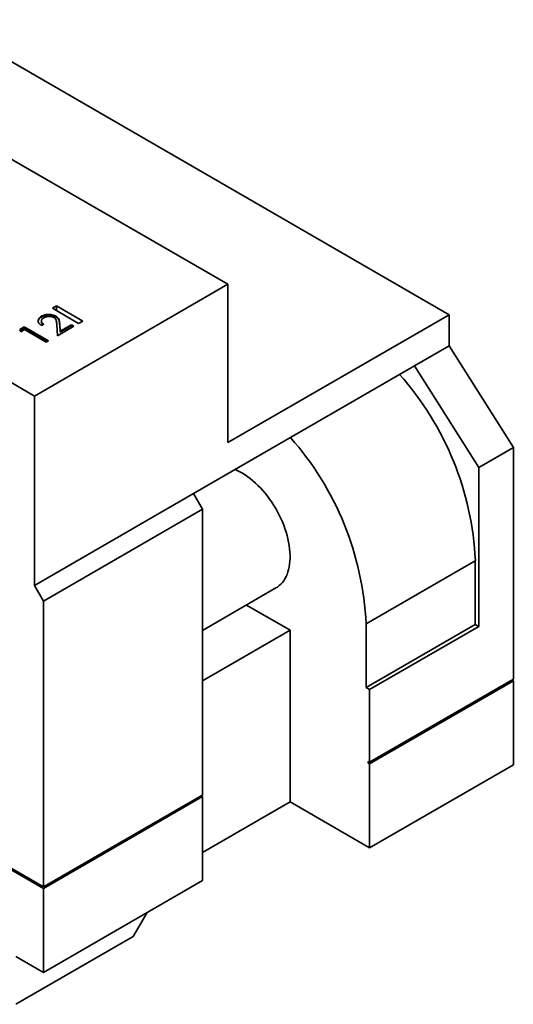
# Paper-space layout 'Blatt1' of a CAD drawing. Header units: millimetres. Extents: x 5 to 589, y 4 to 401.
# Tile 6 of 11: x 218 to 269, y 4 to 104. Entities that reach past the tile are written whole.
import ezdxf

# ---------------------------------------------------------------- set-up
doc = ezdxf.new("R2010")
doc.units = ezdxf.units.MM

psp = doc.layouts.new('Blatt1')

# ---------------------------------------------------------------- linework, layer by layer
at = {"color": 7, "linetype": 'Continuous', "lineweight": 35}
for p, q in [((239.72, 77.35), (24.76, 201.44)), ((47.39, 198.34), (262.35, 74.24)), ((219.93, 65.92), (4.97, 190.01)), ((220.84, 15.74), (5.88, 139.84)), ((5.88, 139.67), (220.84, 15.58)), ((6.17, 139.67), (220.84, 15.74)), ((219.93, 65.92), (239.72, 77.35)), ((239.72, 61.18), (239.72, 77.35)), ((222.19, 75.14), (221.76, 74.9)), ((221.76, 74.9), (224.45, 73.35)), ((224.88, 73.59), (222.19, 75.14)), ((222.19, 74.65), (222.19, 75.14)), ((220.64, 74), (220.64, 74.08)), ((220.64, 73.6), (220.64, 73.52)), ((222.13, 74), (222.13, 74.09)), ((224.45, 73.35), (224.88, 73.59)), ((262.35, 74.24), (239.72, 61.18)), ((262.35, 74.24), (262.35, 71.06)), ((218.43, 72.73), (218.88, 72.99)), ((218.53, 72.5), (218.43, 72.73)), ((218.46, 72.66), (218.88, 72.91)), ((218.91, 72.72), (218.53, 72.5)), ((218.88, 72.99), (221.36, 71.56)), ((218.88, 72.91), (218.88, 72.99)), ((218.88, 72.91), (221.29, 71.52)), ((221.14, 71.43), (218.91, 72.72)), ((220.88, 73.26), (220.66, 73.14)), ((222.28, 72.09), (222.21, 73.24)), ((223.96, 73.06), (222.28, 72.09)), ((222.51, 73.28), (222.55, 72.55)), ((222.51, 73.2), (222.51, 73.28)), ((222.51, 73.2), (222.55, 72.46)), ((222.55, 72.55), (223.71, 73.21)), ((222.55, 72.46), (223.71, 73.13)), ((222.55, 72.46), (222.55, 72.55)), ((223.71, 73.21), (223.96, 73.06)), ((223.71, 73.13), (223.71, 73.21)), ((223.71, 73.13), (223.89, 73.02)), ((221.36, 71.56), (221.14, 71.43)), ((262.35, 71.06), (258.82, 69.02)), ((262.35, 71.06), (268.93, 60.65)), ((258.82, 69.02), (236.19, 55.95)), ((265.39, 58.61), (258.82, 69.02)), ((219.93, 46.57), (219.93, 65.92)), ((265.39, 58.61), (268.93, 60.65)), ((268.93, 60.65), (268.93, 36.97)), ((265.39, 42.36), (265.39, 58.61)), ((219.93, 46.57), (236.19, 55.95)), ((237.11, 54.36), (236.19, 55.95)), ((220.84, 44.97), (237.11, 54.36)), ((237.11, 25.13), (237.11, 54.36)), ((265.04, 49.09), (253.87, 42.64)), ((265.04, 49.09), (265.04, 42.56)), ((220.84, 44.97), (219.93, 46.57)), ((237.11, 41.95), (244.64, 46.3)), ((220.84, 15.74), (220.84, 44.97)), ((241.63, 44.56), (246.09, 41.99)), ((253.87, 36.11), (253.87, 42.64)), ((265.04, 42.56), (253.87, 36.11)), ((254.22, 35.91), (265.39, 42.36)), ((265.04, 42.56), (265.39, 42.36)), ((246.09, 41.99), (237.11, 36.81)), ((246.09, 24.43), (246.09, 41.99)), ((254.08, 28.4), (268.65, 36.8)), ((268.93, 36.97), (254.22, 28.48)), ((254.22, 28.31), (268.93, 36.8)), ((268.65, 36.8), (268.65, 36.8)), ((268.79, 36.89), (268.93, 36.8)), ((268.93, 36.8), (268.93, 28.23)), ((253.87, 36.11), (254.22, 35.91)), ((254.22, 35.91), (254.22, 28.48)), ((254.08, 28.56), (254.22, 28.48)), ((254.08, 28.4), (254.08, 28.56)), ((254.22, 28.31), (254.08, 28.4)), ((254.22, 28.31), (254.22, 19.74)), ((268.93, 28.23), (254.22, 19.74)), ((237.11, 25.13), (220.84, 15.74)), ((220.84, 15.74), (236.97, 25.05)), ((237.11, 24.97), (220.84, 15.58)), ((236.97, 25.05), (237.11, 24.97)), ((236.97, 25.05), (236.97, 25.05)), ((237.11, 16.39), (237.11, 24.97)), ((246.09, 24.43), (237.11, 19.25)), ((254.22, 19.74), (246.09, 24.43)), ((237.11, 16.39), (220.84, 7)), ((220.84, 15.74), (220.84, 15.74)), ((220.84, 7), (220.84, 15.58)), ((230.04, 10.68), (231.45, 13.13)), ((230.04, 10.68), (218.02, 3.74)), ((220.84, 7), (218.02, 8.64))]:
    psp.add_line(p, q, dxfattribs=at)
at = {"color": 7, "linetype": 'Continuous', "lineweight": 35, "flags": 128}
psp.add_lwpolyline([(240.45, 58.42), (240.67, 58.32), (240.94, 58.19), (241.21, 58.04), (241.48, 57.87), (241.75, 57.68), (242.01, 57.48), (242.28, 57.26), (242.54, 57.03), (242.8, 56.79), (243.05, 56.53), (243.3, 56.26), (243.54, 55.98), (243.77, 55.68), (243.99, 55.38), (244.21, 55.07), (244.42, 54.75), (244.61, 54.42), (244.8, 54.09), (244.98, 53.75), (245.14, 53.41), (245.3, 53.06), (245.44, 52.71), (245.56, 52.37), (245.68, 52.02), (245.78, 51.67), (245.87, 51.32), (245.94, 50.98), (246, 50.64), (246.04, 50.31), (246.07, 49.98), (246.09, 49.66), (246.09, 49.35), (246.07, 49.04), (246.04, 48.75), (246, 48.47), (245.94, 48.2), (245.87, 47.94), (245.78, 47.69), (245.68, 47.46), (245.56, 47.25), (245.44, 47.04), (245.3, 46.86), (245.14, 46.69), (244.98, 46.54), (244.8, 46.4), (244.64, 46.3)], dxfattribs=at)
at = {"color": 7, "linetype": 'Continuous', "lineweight": 35}
for centre in [(234.15, 47.62), (222.97, 41.17)]:
    psp.add_arc(centre, 30.93, 2.7345, 41.5586, dxfattribs=at)
for points, knots in [([(220.66, 73.14), (220.6, 73.17), (220.49, 73.25), (220.38, 73.38), (220.31, 73.52), (220.3, 73.67), (220.35, 73.82), (220.46, 73.96), (220.58, 74.04), (220.64, 74.08)], [0, 0, 0, 0, 0.140102, 0.280113, 0.420101, 0.560142, 0.706756, 0.853337, 1, 1, 1, 1]), ([(220.31, 73.6), (220.33, 73.65), (220.35, 73.74), (220.46, 73.88), (220.58, 73.96), (220.64, 74)], [0, 0, 0, 0, 0.313985, 0.656896, 1, 1, 1, 1]), ([(220.64, 74.08), (220.7, 74.11), (220.81, 74.17), (221.02, 74.23), (221.25, 74.27), (221.48, 74.27), (221.72, 74.24), (221.94, 74.18), (222.06, 74.12), (222.13, 74.09)], [0, 0, 0, 0, 0.140087, 0.2800663, 0.4200416, 0.5600425, 0.7067106, 0.8533217, 1, 1, 1, 1]), ([(220.64, 74), (220.7, 74.03), (220.81, 74.09), (221.02, 74.15), (221.25, 74.18), (221.48, 74.18), (221.72, 74.16), (221.94, 74.1), (222.06, 74.04), (222.13, 74)], [0, 0, 0, 0, 0.140087, 0.2800663, 0.4200416, 0.5600425, 0.7067106, 0.8533217, 1, 1, 1, 1]), ([(220.88, 73.93), (220.84, 73.9), (220.76, 73.85), (220.68, 73.76), (220.64, 73.66), (220.64, 73.55), (220.68, 73.45), (220.77, 73.35), (220.84, 73.29), (220.88, 73.26)], [0, 0, 0, 0, 0.140079, 0.280031, 0.419958, 0.5599, 0.706536, 0.853215, 1, 1, 1, 1]), ([(220.64, 73.52), (220.64, 73.5), (220.64, 73.45), (220.68, 73.37), (220.75, 73.28), (220.8, 73.24), (220.82, 73.23)], [0, 0, 0, 0, 0.158902, 0.50095, 0.843099, 1, 1, 1, 1]), ([(221.92, 73.95), (221.88, 73.97), (221.8, 74.01), (221.65, 74.05), (221.49, 74.06), (221.33, 74.06), (221.16, 74.04), (221.01, 73.99), (220.93, 73.95), (220.88, 73.93)], [0, 0, 0, 0, 0.139987, 0.27988, 0.419909, 0.55997, 0.706603, 0.853252, 1, 1, 1, 1]), ([(222.21, 73.24), (222.21, 73.31), (222.2, 73.45), (222.18, 73.62), (222.13, 73.76), (222.05, 73.86), (221.97, 73.92), (221.92, 73.95)], [0, 0, 0, 0, 0.280157, 0.560224, 0.706865, 0.853461, 1, 1, 1, 1]), ([(222.13, 74.09), (222.19, 74.05), (222.31, 73.97), (222.42, 73.82), (222.47, 73.65), (222.5, 73.47), (222.51, 73.35), (222.51, 73.28)], [0, 0, 0, 0, 0.186485, 0.372969, 0.559666, 0.779816, 1, 1, 1, 1]), ([(222.13, 74), (222.19, 73.96), (222.31, 73.88), (222.42, 73.73), (222.47, 73.57), (222.5, 73.39), (222.51, 73.27), (222.51, 73.2)], [0, 0, 0, 0, 0.186485, 0.372969, 0.559666, 0.779816, 1, 1, 1, 1])]:
    psp.add_open_spline(points, degree=3, knots=knots, dxfattribs=at)

doc.saveas('drawing.dxf')
